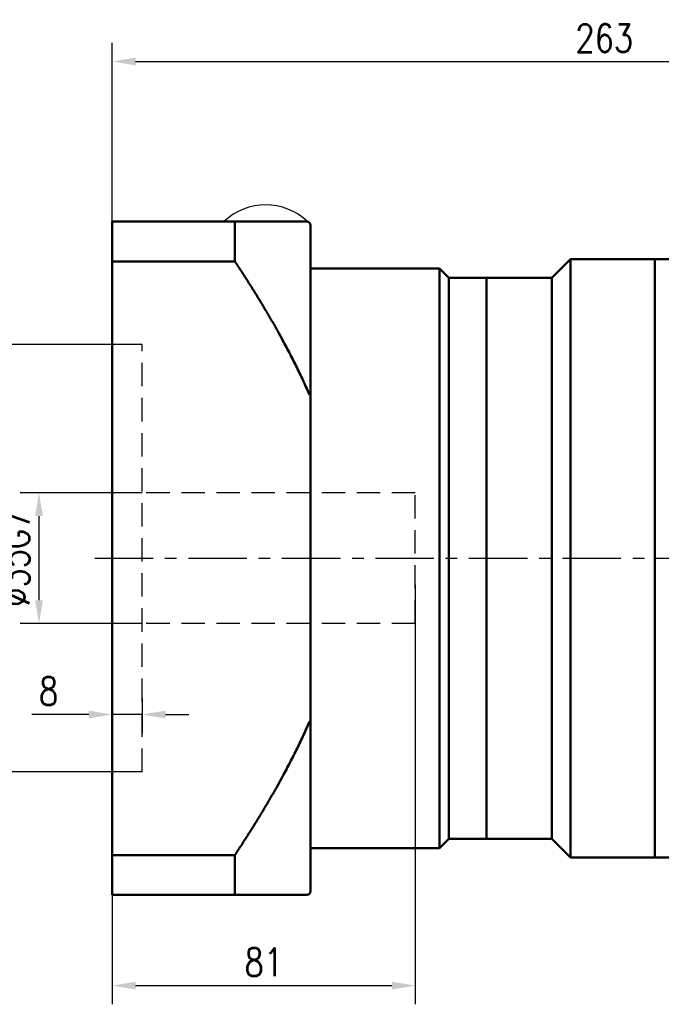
# Model space of a CAD drawing. Header units: inches. Extents: x 52 to 1026, y 12 to 645.
# Tile 3 of 5: x 380 to 551, y 345 to 608. Entities that reach past the tile are written whole.
import ezdxf

# ---------------------------------------------------------------- set-up
doc = ezdxf.new("R2010")
doc.units = ezdxf.units.IN
doc.header["$LTSCALE"] = 25
doc.header["$MEASUREMENT"] = 0
for name, pattern in [('CENTER', [2, 1.25, -0.25, 0.25, -0.25]), ('HIDDEN', [0.375, 0.25, -0.125]), ('实线', [0])]:
    doc.linetypes.add(name, pattern=pattern)
for name, color, linetype in [('1轮廓实线层', 7, 'Continuous'), ('3中心线层', 1, 'CENTER'), ('4虚线层', 6, 'HIDDEN'), ('7标注层', 4, 'Continuous')]:
    doc.layers.add(name, color=color, linetype=linetype)
doc.layers.add('可见 (ISO)', color=7, linetype='实线', lineweight=50)
doc.styles.add('TH_GBDIM', font='romans.shx', dxfattribs={"width": 0.8, "bigfont": 'gbcbig.shx'})
doc.dimstyles.new('线性标注', dxfattribs={"dimscale": 2.5, "dimtxt": 3.5, "dimasz": 3, "dimexe": 2, "dimexo": 0, "dimgap": 1, "dimtad": 1, "dimdsep": 46, "dimtxsty": 'TH_GBDIM', "dimcen": 0.09, "dimclrt": 3, "dimadec": 0, "dimazin": 2, "dimtfac": 0.7, "dimtix": 1, "dimtmove": 0, "dimatfit": 0, "dimfxl": 1, "dimtzin": 0, "dimarcsym": 0})

# ---------------------------------------------------------------- blocks, each defined once
blk = doc.blocks.new('*D126')
at = {"layer": '7标注层', "color": 0, "lineweight": -2, "transparency": 16777216}
for p, q in [((412.38, 481.51), (379.81, 481.51)), ((384.81, 475.26), (384.81, 452.76)), ((412.38, 446.51), (379.81, 446.51))]:
    blk.add_line(p, q, dxfattribs=at)
at = {"layer": '7标注层', "color": 0, "transparency": 16777216}
for points in [[(383.77, 475.26), (385.85, 475.26), (384.81, 481.51)], [(383.77, 452.76), (385.85, 452.76), (384.81, 446.51)]]:
    blk.add_solid(points, dxfattribs=at)
at = {"layer": 'Defpoints', "color": 0, "transparency": 16777216}
for p in [(412.38, 481.51), (384.81, 446.51), (412.38, 446.51)]:
    blk.add_point(p, dxfattribs=at)
at = {"layer": '7标注层', "color": 3, "transparency": 16777216, "insert": (378.56, 464.01), "char_height": 7.5, "attachment_point": 5, "rotation": 90, "style": 'TH_GBDIM'}
blk.add_mtext('%%C35G7', dxfattribs=at)
blk = doc.blocks.new('*D127')
at = {"layer": '7标注层', "color": 0, "lineweight": -2, "transparency": 16777216}
for p, q in [((408.38, 521.16), (356.2, 521.16)), ((361.2, 514.91), (361.2, 413.11)), ((408.38, 406.86), (356.2, 406.86))]:
    blk.add_line(p, q, dxfattribs=at)
at = {"layer": '7标注层', "color": 0, "transparency": 16777216}
for points in [[(360.16, 514.91), (362.24, 514.91), (361.2, 521.16)], [(360.16, 413.11), (362.24, 413.11), (361.2, 406.86)]]:
    blk.add_solid(points, dxfattribs=at)
at = {"layer": 'Defpoints', "color": 0, "transparency": 16777216}
for p in [(408.38, 521.16), (361.2, 406.86), (408.38, 406.86)]:
    blk.add_point(p, dxfattribs=at)
at = {"layer": '7标注层', "color": 3, "transparency": 16777216, "insert": (354.95, 464.01), "char_height": 7.5, "attachment_point": 5, "rotation": 90, "style": 'TH_GBDIM'}
blk.add_mtext('%%C114.3G7', dxfattribs=at)
blk = doc.blocks.new('*D128')
at = {"layer": '7标注层', "color": 0, "lineweight": -2, "transparency": 16777216}
for p, q in [((404.38, 426.55), (404.38, 417.22)), ((412.38, 426.55), (412.38, 417.22)), ((398.13, 422.22), (382.88, 422.22)), ((412.38, 422.22), (404.38, 422.22)), ((418.63, 422.22), (424.88, 422.22))]:
    blk.add_line(p, q, dxfattribs=at)
at = {"layer": '7标注层', "color": 0, "transparency": 16777216}
for points in [[(398.13, 423.26), (398.13, 421.17), (404.38, 422.22)], [(418.63, 423.26), (418.63, 421.17), (412.38, 422.22)]]:
    blk.add_solid(points, dxfattribs=at)
at = {"layer": 'Defpoints', "color": 0, "transparency": 16777216}
for p in [(404.38, 426.55), (412.38, 426.55), (412.38, 422.22)]:
    blk.add_point(p, dxfattribs=at)
at = {"layer": '7标注层', "color": 3, "transparency": 16777216, "insert": (387.38, 428.47), "char_height": 7.5, "attachment_point": 5, "style": 'TH_GBDIM'}
blk.add_mtext('8', dxfattribs=at)
blk = doc.blocks.new('*D129')
at = {"layer": '7标注层', "color": 0, "lineweight": -2, "transparency": 16777216}
for p, q in [((485.38, 456.9), (485.38, 344.72)), ((404.38, 451.89), (404.38, 344.72)), ((410.63, 349.72), (479.13, 349.72))]:
    blk.add_line(p, q, dxfattribs=at)
at = {"layer": '7标注层', "color": 0, "transparency": 16777216}
for points in [[(410.63, 350.77), (410.63, 348.68), (404.38, 349.72)], [(479.13, 350.77), (479.13, 348.68), (485.38, 349.72)]]:
    blk.add_solid(points, dxfattribs=at)
at = {"layer": 'Defpoints', "color": 0, "transparency": 16777216}
for p in [(485.38, 456.9), (404.38, 451.89), (485.38, 349.72)]:
    blk.add_point(p, dxfattribs=at)
at = {"layer": '7标注层', "color": 3, "transparency": 16777216, "insert": (444.88, 355.97), "char_height": 7.5, "attachment_point": 5, "style": 'TH_GBDIM'}
blk.add_mtext('81', dxfattribs=at)
blk = doc.blocks.new('*D131')
at = {"layer": '7标注层', "color": 0, "lineweight": -2, "transparency": 16777216}
for p, q in [((404.38, 533.81), (404.38, 601.84)), ((667.38, 464.01), (667.38, 601.84)), ((410.63, 596.84), (661.13, 596.84))]:
    blk.add_line(p, q, dxfattribs=at)
at = {"layer": '7标注层', "color": 0, "transparency": 16777216}
for points in [[(410.63, 597.88), (410.63, 595.8), (404.38, 596.84)], [(661.13, 597.88), (661.13, 595.8), (667.38, 596.84)]]:
    blk.add_solid(points, dxfattribs=at)
at = {"layer": 'Defpoints', "color": 0, "transparency": 16777216}
for p in [(667.38, 596.84), (404.38, 533.81), (667.38, 464.01)]:
    blk.add_point(p, dxfattribs=at)
at = {"layer": '7标注层', "color": 3, "transparency": 16777216, "insert": (535.88, 603.09), "char_height": 7.5, "attachment_point": 5, "style": 'TH_GBDIM'}
blk.add_mtext('263', dxfattribs=at)
blk = doc.blocks.new('A$C3FD95FC5')
at = {"layer": '1轮廓实线层'}
blk.add_line((0, 0), (22.39, 0), dxfattribs=at)
blk.add_arc((11.2, -11.78), 16.25, 46.4688, 133.5312, dxfattribs=at)

msp = doc.modelspace()

# ---------------------------------------------------------------- linework, layer by layer
at = {"layer": '3中心线层', "ltscale": 0.5}
msp.add_line((399.727, 464.013), (671.493, 464.013), dxfattribs=at)
at = {"layer": '4虚线层'}
for p, q in [((412.375, 521.163), (404.375, 521.163)), ((412.375, 406.863), (412.375, 521.163)), ((485.375, 481.513), (412.375, 481.513)), ((485.375, 446.513), (485.375, 481.513)), ((485.375, 446.513), (412.375, 446.513)), ((412.375, 406.863), (404.375, 406.863))]:
    msp.add_line(p, q, dxfattribs=at)
at = {"layer": '可见 (ISO)', "ltscale": 1.31579}
for p, q in [((404.375, 554.013), (404.375, 543.386)), ((404.375, 554.013), (456.375, 554.013)), ((437.175, 554.013), (437.175, 543.386)), ((457.375, 553.013), (457.375, 375.013)), ((437.175, 543.386), (404.375, 543.386)), ((404.375, 384.641), (404.375, 543.386)), ((521.875, 539.013), (526.875, 544.013)), ((526.875, 544.013), (526.875, 384.013)), ((549.375, 544.013), (526.875, 544.013)), ((549.375, 544.013), (549.375, 384.013)), ((565.375, 544.013), (549.375, 544.013)), ((491.875, 541.513), (457.375, 541.513)), ((491.875, 386.513), (491.875, 541.513)), ((494.375, 539.013), (491.875, 541.513)), ((494.375, 539.013), (494.375, 389.013)), ((505.375, 539.013), (494.375, 539.013)), ((504.375, 539.013), (504.375, 389.013)), ((521.875, 539.013), (505.375, 539.013)), ((521.875, 389.013), (521.875, 539.013)), ((457.375, 495.082), (457.375, 535.013)), ((457.375, 393.013), (457.375, 432.945)), ((494.375, 389.013), (491.875, 386.513)), ((505.375, 389.013), (494.375, 389.013)), ((521.875, 389.013), (505.375, 389.013)), ((521.875, 389.013), (526.875, 384.013)), ((404.375, 384.641), (404.375, 374.013)), ((404.375, 384.641), (437.175, 384.641)), ((437.175, 384.641), (437.175, 374.013)), ((491.875, 386.513), (457.375, 386.513)), ((549.375, 384.013), (526.875, 384.013)), ((565.375, 384.013), (549.375, 384.013)), ((437.175, 374.013), (404.375, 374.013))]:
    msp.add_line(p, q, dxfattribs=at)
for centre, start, end in [((456.375, 553.013), 0, 90), ((456.375, 375.013), 270, 0)]:
    msp.add_arc(centre, 1, start, end, dxfattribs=at)
for points, weights in [([(457.175, 507.602), (450.086, 523.868), (437.175, 543.386)], [1, 1.02709237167, 1.02700998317]), ([(437.175, 384.641), (450.086, 404.159), (457.175, 420.424)], [1.02700998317, 1.02709237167, 1]), ([(456.375, 374.013), (449.39, 374.013), (437.175, 374.013)], [1.00284133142, 1.02708793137, 1.02700998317])]:
    msp.add_rational_spline(points, weights, degree=2, dxfattribs=at)

# ---------------------------------------------------------------- block references
at = {"layer": '1轮廓实线层'}
msp.add_blockref('A$C3FD95FC5', (434.197, 554.013), dxfattribs=at)

# ---------------------------------------------------------------- dimensions: what is measured, and where the dimension line sits
at = {"layer": '7标注层'}
for base, p1, p2, picture, middle in [((667.375, 596.843), (404.375, 533.814), (667.375, 464.013), '*D131', (535.875, 603.093)), ((485.375, 349.725), (404.375, 451.885), (485.375, 456.898), '*D129', (444.875, 355.975))]:
    dim = msp.add_linear_dim(base=base, p1=p1, p2=p2, dimstyle='线性标注', override={"dimtxt": 3, "dimasz": 2.5, "dimadec": 2}, dxfattribs=at)
    dim.commit()
    dim.dimension.update_dxf_attribs({"geometry": picture, "text_midpoint": middle})
for base, p1, p2, angle, picture, middle in [((361.2, 406.863), (408.375, 521.163), (408.375, 406.863), 270, '*D127', (354.95, 464.013)), ((384.813, 446.513), (412.375, 481.513), (412.375, 446.513), 90, '*D126', (378.563, 464.013))]:
    dim = msp.add_linear_dim(base=base, p1=p1, p2=p2, angle=angle, text='%%C<>G7', dimstyle='线性标注', override={"dimtxt": 3, "dimasz": 2.5, "dimadec": 2}, dxfattribs=at)
    dim.commit()
    dim.dimension.update_dxf_attribs({"geometry": picture, "text_midpoint": middle})
dim = msp.add_linear_dim(base=(412.375, 422.216), p1=(404.375, 426.551), p2=(412.375, 426.551), dimstyle='线性标注', override={"dimtxt": 3, "dimasz": 2.5, "dimadec": 2}, dxfattribs=at)
dim.commit()
dim.dimension.update_dxf_attribs({"geometry": '*D128', "text_midpoint": (387.375, 422.216), "dimtype": 160})

doc.saveas('drawing.dxf')
